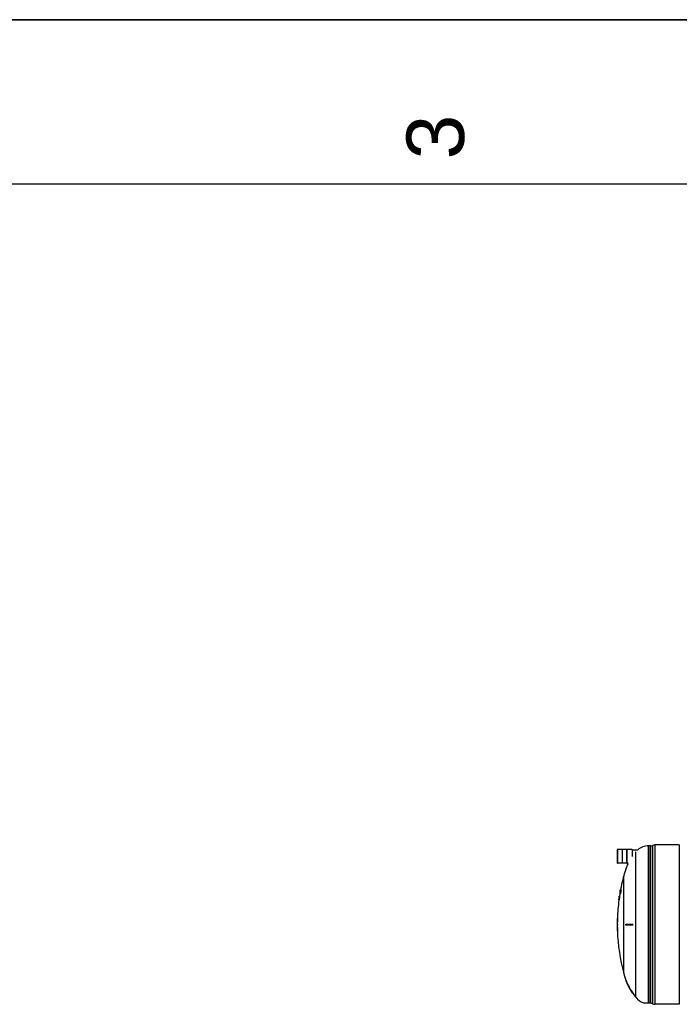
# Model space of a CAD drawing. Header units: millimetres. Extents: x 0 to 297, y 0 to 210.
# Tile 241 of 256: x 86 to 126, y 150 to 210. Entities that reach past the tile are written whole.
import ezdxf

# ---------------------------------------------------------------- set-up
doc = ezdxf.new("R2010")
doc.units = ezdxf.units.MM
doc.header["$LTSCALE"] = 16.335
doc.layers.get('0').update_dxf_attribs({"linetype": 'CONTINUOUS'})
doc.layers.add('AXES_REF', color=7, linetype='CONTINUOUS')
doc.layers.add('SURFACES', color=7, linetype='CONTINUOUS')
doc.styles.add('TEXTSTYLE_2', font='arial.ttf')

# ---------------------------------------------------------------- blocks, each defined once
blk = doc.blocks.new('MARGEA4_BL0', base_point=(148.514, 105.014))
at = {"color": 7, "linetype": 'Continuous'}
for p, q in [((297.014, 210.014), (0.014, 210.014)), ((287.014, 200.014), (10.014, 200.014))]:
    blk.add_line(p, q, dxfattribs=at)
at = {"color": 5, "linetype": 'Continuous', "style": 'TEXTSTYLE_2', "oblique": 0.00002}
blk.add_text('3', height=3.5, rotation=90, dxfattribs=at).set_placement((113.139, 201.514))

msp = doc.modelspace()

# ---------------------------------------------------------------- linework, layer by layer
at = {"color": 7, "linetype": 'Continuous'}
for p, q in [((0, 210), (297, 210)), ((122.466, 159.52), (122.466, 158.69)), ((122.773, 158.678), (122.773, 159.533)), ((122.773, 159.533), (122.783, 159.533)), ((122.783, 158.678), (122.783, 159.533)), ((123.048, 158.678), (123.048, 159.533)), ((123.048, 159.533), (123.058, 159.533)), ((123.058, 158.678), (123.058, 159.533)), ((123.366, 159.52), (123.366, 159.105)), ((123.366, 159.505), (123.708, 159.505)), ((124.496, 150.171), (124.496, 159.741)), ((124.617, 159.773), (124.617, 150.14)), ((126.239, 159.804), (124.753, 159.804)), ((126.239, 159.804), (126.239, 150.109)), ((122.773, 158.678), (122.783, 158.678)), ((122.994, 158.387), (122.992, 158.381)), ((122.994, 158.387), (122.992, 158.381)), ((123.008, 158.381), (122.992, 158.381)), ((123.048, 158.678), (123.058, 158.678)), ((122.628, 156.959), (122.625, 156.94)), ((122.625, 156.949), (122.627, 156.959)), ((122.627, 156.959), (122.627, 156.962)), ((122.63, 156.968), (122.628, 156.959)), ((122.633, 156.959), (122.628, 156.959)), ((122.633, 156.955), (122.629, 156.937)), ((122.633, 156.955), (122.629, 156.937)), ((122.632, 156.988), (122.63, 156.978)), ((122.63, 156.978), (122.63, 156.973)), ((122.637, 156.978), (122.63, 156.978)), ((122.63, 156.973), (122.63, 156.968)), ((122.636, 156.973), (122.63, 156.973)), ((122.635, 156.968), (122.63, 156.968)), ((122.635, 157.002), (122.632, 156.988)), ((122.639, 156.988), (122.632, 156.988)), ((122.637, 156.973), (122.633, 156.955)), ((122.634, 156.94), (122.638, 156.961)), ((122.643, 157.002), (122.635, 157.002)), ((122.638, 156.955), (122.635, 156.94)), ((122.639, 157.026), (122.636, 157.012)), ((122.643, 157.012), (122.636, 157.012)), ((122.64, 156.988), (122.637, 156.973)), ((122.641, 156.973), (122.637, 156.973)), ((122.638, 156.961), (122.643, 156.983)), ((122.644, 156.982), (122.638, 156.955)), ((122.641, 157.035), (122.639, 157.026)), ((122.641, 157.031), (122.639, 157.016)), ((122.644, 157.007), (122.64, 156.988)), ((122.644, 156.988), (122.64, 156.988)), ((122.645, 157.062), (122.641, 157.039)), ((122.645, 157.05), (122.641, 157.031)), ((122.641, 157.036), (122.641, 157.035)), ((122.644, 157.031), (122.641, 157.016)), ((122.645, 157.016), (122.641, 157.016)), ((122.642, 157.042), (122.644, 157.055)), ((122.643, 156.983), (122.648, 157.004)), ((122.646, 157.04), (122.644, 157.031)), ((122.648, 157.031), (122.644, 157.031)), ((122.648, 157.007), (122.644, 157.007)), ((122.648, 157), (122.644, 156.982)), ((122.646, 157.067), (122.645, 157.065)), ((122.645, 157.065), (122.645, 157.062)), ((122.647, 157.064), (122.645, 157.05)), ((122.645, 157.042), (122.648, 157.055)), ((122.648, 157.05), (122.645, 157.05)), ((122.648, 157.045), (122.646, 157.041)), ((122.646, 157.041), (122.646, 157.04)), ((122.648, 157.04), (122.646, 157.04)), ((122.649, 157.035), (122.646, 157.016)), ((122.65, 157.016), (122.646, 157.016)), ((122.648, 157.069), (122.647, 157.065)), ((122.647, 157.065), (122.647, 157.064)), ((122.65, 157.064), (122.647, 157.064)), ((122.647, 157.031), (122.648, 157.04)), ((122.648, 157.069), (122.652, 157.069)), ((122.648, 157.055), (122.65, 157.064)), ((122.648, 157.044), (122.648, 157.045)), ((122.648, 157.045), (122.648, 157.045)), ((122.648, 157.04), (122.648, 157.044)), ((122.648, 157.004), (122.652, 157.026)), ((122.653, 157.02), (122.648, 157)), ((122.652, 157.055), (122.649, 157.035)), ((122.655, 157.035), (122.649, 157.035)), ((122.65, 157.064), (122.652, 157.068)), ((122.653, 157.064), (122.652, 157.055)), ((122.659, 157.055), (122.652, 157.055)), ((122.653, 157.069), (122.653, 157.065)), ((122.662, 157.069), (122.653, 157.069)), ((122.653, 157.065), (122.653, 157.064)), ((122.662, 157.064), (122.653, 157.064)), ((122.652, 157.026), (122.657, 157.047)), ((122.655, 157.031), (122.653, 157.02)), ((122.656, 156.968), (122.657, 156.968)), ((122.657, 157.047), (122.662, 157.069)), ((122.657, 156.968), (122.661, 156.978)), ((122.662, 156.973), (122.658, 156.959)), ((122.658, 156.959), (122.658, 156.949)), ((122.673, 156.959), (122.658, 156.959)), ((122.66, 157.016), (122.663, 157.035)), ((122.66, 157.016), (122.66, 157.016)), ((122.664, 157.031), (122.661, 157.016)), ((122.669, 157.016), (122.661, 157.016)), ((122.661, 156.978), (122.663, 156.988)), ((122.665, 156.988), (122.662, 156.973)), ((122.677, 156.973), (122.662, 156.973)), ((122.663, 157.035), (122.668, 157.055)), ((122.663, 156.988), (122.667, 157.007)), ((122.664, 157.069), (122.69, 157.069)), ((122.667, 157.04), (122.664, 157.031)), ((122.672, 157.031), (122.664, 157.031)), ((122.669, 157.007), (122.665, 156.988)), ((122.681, 156.988), (122.665, 156.988)), ((122.67, 157.045), (122.667, 157.04)), ((122.671, 157.04), (122.667, 157.04)), ((122.668, 157.055), (122.671, 157.064)), ((122.669, 157.016), (122.671, 157.031)), ((122.684, 157.007), (122.669, 157.007)), ((122.671, 157.045), (122.67, 157.045)), ((122.671, 157.064), (122.674, 157.068)), ((122.671, 157.044), (122.671, 157.045)), ((122.672, 157.04), (122.671, 157.044)), ((122.671, 157.031), (122.672, 157.04)), ((122.674, 157.035), (122.671, 157.016)), ((122.686, 157.016), (122.671, 157.016)), ((122.677, 156.973), (122.673, 156.959)), ((122.673, 156.959), (122.673, 156.949)), ((122.676, 157.055), (122.674, 157.035)), ((122.689, 157.035), (122.674, 157.035)), ((122.675, 157.069), (122.676, 157.065)), ((122.676, 157.065), (122.676, 157.064)), ((122.676, 157.064), (122.676, 157.055)), ((122.692, 157.064), (122.676, 157.064)), ((122.691, 157.055), (122.676, 157.055)), ((122.681, 156.988), (122.677, 156.973)), ((122.684, 157.007), (122.681, 156.988)), ((122.689, 157.035), (122.686, 157.016)), ((122.691, 157.055), (122.689, 157.035)), ((122.69, 157.069), (122.692, 157.064)), ((122.692, 157.064), (122.691, 157.055)), ((122.554, 156.488), (122.551, 156.474)), ((122.551, 156.474), (122.551, 156.47)), ((122.553, 156.474), (122.551, 156.474)), ((122.551, 156.47), (122.551, 156.469)), ((122.575, 156.469), (122.551, 156.469)), ((122.553, 156.474), (122.555, 156.488)), ((122.554, 156.47), (122.553, 156.469)), ((122.557, 156.511), (122.554, 156.488)), ((122.557, 156.488), (122.554, 156.488)), ((122.555, 156.474), (122.554, 156.47)), ((122.557, 156.488), (122.555, 156.474)), ((122.56, 156.474), (122.555, 156.474)), ((122.558, 156.507), (122.557, 156.498)), ((122.56, 156.502), (122.557, 156.488)), ((122.557, 156.498), (122.557, 156.494)), ((122.557, 156.494), (122.557, 156.493)), ((122.56, 156.488), (122.557, 156.488)), ((122.561, 156.536), (122.558, 156.507)), ((122.559, 156.507), (122.558, 156.507)), ((122.559, 156.474), (122.56, 156.488)), ((122.562, 156.522), (122.56, 156.502)), ((122.563, 156.502), (122.56, 156.502)), ((122.56, 156.488), (122.562, 156.5)), ((122.562, 156.474), (122.56, 156.47)), ((122.56, 156.47), (122.56, 156.469)), ((122.565, 156.565), (122.561, 156.536)), ((122.564, 156.536), (122.561, 156.536)), ((122.565, 156.536), (122.562, 156.522)), ((122.564, 156.522), (122.562, 156.522)), ((122.565, 156.488), (122.562, 156.474)), ((122.577, 156.474), (122.562, 156.474)), ((122.564, 156.507), (122.563, 156.498)), ((122.563, 156.498), (122.563, 156.494)), ((122.565, 156.498), (122.563, 156.498)), ((122.563, 156.493), (122.564, 156.497)), ((122.563, 156.494), (122.563, 156.493)), ((122.567, 156.536), (122.564, 156.507)), ((122.567, 156.507), (122.564, 156.507)), ((122.564, 156.497), (122.565, 156.498)), ((122.569, 156.565), (122.565, 156.565)), ((122.568, 156.56), (122.565, 156.536)), ((122.565, 156.498), (122.567, 156.507)), ((122.567, 156.502), (122.565, 156.488)), ((122.58, 156.488), (122.565, 156.488)), ((122.571, 156.565), (122.567, 156.536)), ((122.571, 156.536), (122.567, 156.536)), ((122.57, 156.522), (122.567, 156.502)), ((122.582, 156.502), (122.567, 156.502)), ((122.574, 156.627), (122.57, 156.598)), ((122.573, 156.598), (122.57, 156.598)), ((122.573, 156.536), (122.57, 156.522)), ((122.585, 156.522), (122.57, 156.522)), ((122.576, 156.565), (122.571, 156.565)), ((122.576, 156.56), (122.573, 156.536)), ((122.588, 156.536), (122.573, 156.536)), ((122.579, 156.656), (122.574, 156.627)), ((122.578, 156.627), (122.574, 156.603)), ((122.577, 156.627), (122.574, 156.627)), ((122.58, 156.627), (122.575, 156.598)), ((122.58, 156.598), (122.575, 156.598)), ((122.577, 156.474), (122.575, 156.469)), ((122.591, 156.56), (122.576, 156.56)), ((122.58, 156.675), (122.577, 156.656)), ((122.577, 156.656), (122.577, 156.652)), ((122.58, 156.488), (122.577, 156.474)), ((122.58, 156.641), (122.578, 156.627)), ((122.581, 156.665), (122.579, 156.656)), ((122.581, 156.656), (122.579, 156.656)), ((122.582, 156.689), (122.58, 156.675)), ((122.582, 156.66), (122.58, 156.641)), ((122.585, 156.656), (122.58, 156.627)), ((122.581, 156.641), (122.58, 156.641)), ((122.584, 156.627), (122.58, 156.627)), ((122.582, 156.502), (122.58, 156.488)), ((122.581, 156.672), (122.582, 156.675)), ((122.582, 156.67), (122.581, 156.666)), ((122.581, 156.666), (122.581, 156.665)), ((122.583, 156.694), (122.582, 156.69)), ((122.582, 156.69), (122.582, 156.689)), ((122.584, 156.689), (122.582, 156.689)), ((122.582, 156.675), (122.584, 156.687)), ((122.584, 156.675), (122.582, 156.66)), ((122.584, 156.66), (122.582, 156.66)), ((122.585, 156.627), (122.582, 156.603)), ((122.597, 156.603), (122.582, 156.603)), ((122.585, 156.522), (122.582, 156.502)), ((122.59, 156.694), (122.583, 156.694)), ((122.585, 156.689), (122.584, 156.675)), ((122.589, 156.675), (122.584, 156.675)), ((122.586, 156.694), (122.585, 156.69)), ((122.585, 156.693), (122.586, 156.694)), ((122.585, 156.69), (122.585, 156.689)), ((122.59, 156.689), (122.585, 156.689)), ((122.587, 156.665), (122.585, 156.656)), ((122.588, 156.656), (122.585, 156.656)), ((122.587, 156.641), (122.585, 156.627)), ((122.601, 156.627), (122.585, 156.627)), ((122.588, 156.536), (122.585, 156.522)), ((122.586, 156.668), (122.587, 156.675)), ((122.587, 156.675), (122.59, 156.689)), ((122.588, 156.67), (122.587, 156.666)), ((122.587, 156.666), (122.587, 156.665)), ((122.589, 156.665), (122.587, 156.665)), ((122.59, 156.66), (122.587, 156.641)), ((122.603, 156.641), (122.587, 156.641)), ((122.588, 156.669), (122.588, 156.67)), ((122.589, 156.665), (122.588, 156.669)), ((122.588, 156.656), (122.589, 156.665)), ((122.591, 156.56), (122.588, 156.536)), ((122.591, 156.675), (122.59, 156.66)), ((122.605, 156.66), (122.59, 156.66)), ((122.592, 156.689), (122.591, 156.675)), ((122.606, 156.675), (122.591, 156.675)), ((122.592, 156.694), (122.592, 156.689)), ((122.607, 156.694), (122.592, 156.694)), ((122.608, 156.689), (122.592, 156.689)), ((122.601, 156.627), (122.597, 156.603)), ((122.603, 156.641), (122.601, 156.627)), ((122.605, 156.66), (122.603, 156.641)), ((122.606, 156.675), (122.605, 156.66)), ((122.608, 156.689), (122.606, 156.675)), ((122.612, 156.874), (122.607, 156.849)), ((122.607, 156.849), (122.607, 156.845)), ((122.607, 156.694), (122.608, 156.689)), ((122.608, 156.849), (122.61, 156.863)), ((122.609, 156.846), (122.608, 156.844)), ((122.623, 156.844), (122.608, 156.844)), ((122.611, 156.858), (122.609, 156.849)), ((122.609, 156.849), (122.609, 156.846)), ((122.611, 156.849), (122.609, 156.849)), ((122.61, 156.863), (122.613, 156.879)), ((122.615, 156.877), (122.611, 156.858)), ((122.613, 156.877), (122.612, 156.873)), ((122.615, 156.892), (122.613, 156.877)), ((122.618, 156.906), (122.615, 156.892)), ((122.618, 156.897), (122.615, 156.877)), ((122.619, 156.886), (122.615, 156.868)), ((122.615, 156.868), (122.627, 156.868)), ((122.62, 156.921), (122.618, 156.906)), ((122.62, 156.897), (122.618, 156.897)), ((122.622, 156.902), (122.619, 156.885)), ((122.625, 156.94), (122.622, 156.921)), ((122.625, 156.921), (122.622, 156.921)), ((122.626, 156.919), (122.622, 156.902)), ((122.633, 156.844), (122.624, 156.844)), ((122.625, 156.945), (122.625, 156.949)), ((122.629, 156.94), (122.625, 156.94)), ((122.629, 156.937), (122.626, 156.919)), ((122.634, 156.911), (122.629, 156.911)), ((122.633, 156.858), (122.634, 156.868)), ((122.633, 156.849), (122.633, 156.858)), ((122.634, 156.844), (122.633, 156.849)), ((122.634, 156.868), (122.636, 156.882)), ((122.635, 156.94), (122.639, 156.94)), ((122.636, 156.911), (122.636, 156.911)), ((122.636, 156.882), (122.638, 156.897)), ((122.638, 156.849), (122.636, 156.844)), ((122.651, 156.844), (122.636, 156.844)), ((122.638, 156.887), (122.637, 156.877)), ((122.637, 156.877), (122.637, 156.873)), ((122.644, 156.877), (122.637, 156.877)), ((122.637, 156.873), (122.638, 156.869)), ((122.644, 156.873), (122.637, 156.873)), ((122.652, 156.911), (122.638, 156.911)), ((122.64, 156.897), (122.638, 156.887)), ((122.646, 156.887), (122.638, 156.887)), ((122.638, 156.869), (122.638, 156.868)), ((122.638, 156.868), (122.64, 156.868)), ((122.641, 156.858), (122.638, 156.849)), ((122.654, 156.849), (122.638, 156.849)), ((122.648, 156.897), (122.64, 156.897)), ((122.64, 156.868), (122.642, 156.873)), ((122.644, 156.868), (122.641, 156.858)), ((122.657, 156.858), (122.641, 156.858)), ((122.642, 156.873), (122.644, 156.877)), ((122.643, 156.94), (122.655, 156.94)), ((122.644, 156.877), (122.646, 156.887)), ((122.647, 156.882), (122.644, 156.868)), ((122.659, 156.868), (122.644, 156.868)), ((122.646, 156.887), (122.648, 156.897)), ((122.65, 156.897), (122.647, 156.882)), ((122.662, 156.882), (122.647, 156.882)), ((122.665, 156.897), (122.65, 156.897)), ((122.654, 156.849), (122.651, 156.844)), ((122.654, 156.949), (122.652, 156.949)), ((122.652, 156.916), (122.654, 156.935)), ((122.656, 156.935), (122.653, 156.916)), ((122.669, 156.916), (122.653, 156.916)), ((122.654, 156.948), (122.654, 156.949)), ((122.655, 156.945), (122.654, 156.948)), ((122.654, 156.935), (122.655, 156.945)), ((122.657, 156.858), (122.654, 156.849)), ((122.658, 156.949), (122.656, 156.935)), ((122.672, 156.935), (122.656, 156.935)), ((122.659, 156.868), (122.657, 156.858)), ((122.673, 156.949), (122.658, 156.949)), ((122.662, 156.882), (122.659, 156.868)), ((122.665, 156.897), (122.662, 156.882)), ((122.672, 156.935), (122.669, 156.916)), ((122.673, 156.949), (122.672, 156.935)), ((122.472, 155.331), (122.457, 155.331)), ((122.451, 154.981), (122.472, 154.981)), ((122.472, 154.931), (122.451, 154.931)), ((122.472, 154.581), (122.457, 154.581)), ((122.992, 154.981), (123.407, 154.981)), ((122.992, 154.931), (122.992, 154.954)), ((123.407, 154.931), (122.992, 154.931)), ((123.388, 154.981), (123.388, 154.959)), ((123.388, 154.959), (123.388, 154.931)), ((123.406, 154.956), (123.407, 154.981)), ((123.407, 154.931), (123.406, 154.956)), ((122.992, 151.531), (122.994, 151.526)), ((122.992, 151.531), (122.994, 151.526)), ((123.008, 151.531), (122.992, 151.531)), ((123.384, 150.788), (123.388, 150.781)), ((123.384, 150.787), (123.388, 150.781)), ((123.407, 150.781), (123.388, 150.781)), ((123.407, 150.781), (123.401, 150.79)), ((123.407, 150.781), (123.401, 150.79)), ((124.059, 150.206), (124.496, 150.206)), ((126.239, 150.109), (124.753, 150.109))]:
    msp.add_line(p, q, dxfattribs=at)
at = {"color": 9, "linetype": 'Continuous'}
for p, q in [((122.468, 159.523), (122.468, 158.688)), ((123.363, 159.523), (123.363, 159.105)), ((124.371, 150.206), (124.371, 159.756)), ((124.471, 150.206), (124.471, 159.756)), ((124.753, 159.804), (124.753, 150.109))]:
    msp.add_line(p, q, dxfattribs=at)
at = {"color": 7, "linetype": 'Continuous'}
msp.add_lwpolyline([(122.992, 154.954), (122.992, 154.976), (122.992, 154.981)], dxfattribs=at)
for centre, radius, start, end in [((122.468, 159.52), 0.0025, 90, 180), ((123.363, 159.52), 0.0025, 0, 90), ((124.471, 159.731), 0.025, 358.60367, 90), ((124.496, 159.991), 0.25, 270, 299.05289), ((124.753, 159.491), 0.313, 90, 115.75468), ((122.468, 158.69), 0.0025, 180, 270), ((126.719, 156.89), 4.015, 156.41966, 158.10551), ((126.721, 156.889), 4.017, 155.91256, 156.41979), ((126.72, 156.889), 4.016, 154.2322, 155.91263), ((126.718, 156.89), 4.013, 154.05228, 154.23204), ((133.966, 154.956), 11.514, 169.99877, 170.17861), ((133.966, 154.956), 11.514, 169.71895, 169.76737), ((133.966, 154.956), 11.499, 169.60814, 170.06858), ((133.966, 154.956), 11.498, 169.41267, 170.06725), ((133.966, 154.956), 11.506, 169.68715, 169.73561), ((133.966, 154.956), 11.488, 169.91315, 170.01014), ((133.966, 154.956), 11.483, 169.66625, 169.71481), ((133.966, 154.956), 11.481, 169.66464, 169.7132), ((133.966, 154.956), 11.466, 169.65093, 169.69956), ((133.966, 154.956), 11.513, 171.80192, 171.97037), ((133.966, 154.956), 11.51, 171.77543, 171.99207), ((133.966, 154.956), 11.508, 171.7981, 171.96663), ((133.966, 154.956), 11.502, 171.76971, 171.98651), ((133.966, 154.956), 11.487, 171.75888, 171.97596), ((133.966, 154.956), 11.511, 170.44197, 170.56276), ((133.966, 154.956), 11.506, 170.43741, 170.55826), ((133.966, 154.956), 11.512, 170.17682, 170.2977), ((133.966, 154.956), 11.499, 170.21384, 170.55254), ((133.966, 154.956), 11.498, 170.21254, 170.55129), ((133.966, 154.956), 11.504, 170.07325, 170.21845), ((133.966, 154.956), 11.495, 170.06492, 170.21024), ((133.966, 154.956), 11.483, 170.17543, 170.27239), ((133.966, 154.956), 11.481, 170.17389, 170.27086), ((133.966, 154.956), 11.466, 170.16087, 170.25797), ((133.966, 154.956), 11.515, 178.13376, 179.87561), ((133.966, 154.956), 11.5, 178.13132, 179.87544), ((133.966, 154.956), 11.515, 180.12439, 181.86624), ((133.966, 154.956), 11.509, 179.87554, 180.12446), ((133.966, 154.956), 11.5, 180.12456, 181.86868), ((133.966, 154.956), 11.494, 179.87538, 180.12462), ((126.719, 153.023), 4.015, 201.90054, 203.58033), ((126.729, 153.029), 4.011, 201.9147, 213.92742), ((126.721, 153.024), 4.017, 203.58021, 204.08746), ((126.72, 153.024), 4.016, 204.08739, 205.76774), ((126.718, 153.023), 4.013, 205.76789, 205.94766), ((126.719, 153.023), 4.015, 205.94775, 207.61937), ((126.719, 153.023), 4.015, 207.61937, 208.13535), ((126.719, 153.023), 4.015, 208.13535, 209.80495), ((126.718, 153.023), 4.013, 209.80504, 209.99763), ((126.72, 153.024), 4.016, 209.99778, 211.66231), ((126.721, 153.024), 4.017, 211.66224, 212.18035), ((126.719, 153.023), 4.015, 212.18023, 213.83892), ((124.496, 149.921), 0.25, 60.94711, 90), ((124.753, 150.421), 0.313, 244.24532, 270)]:
    msp.add_arc(centre, radius, start, end, dxfattribs=at)
at = {"layer": 'AXES_REF', "color": 7, "linetype": 'Continuous'}
for p, q in [((122.773, 159.523), (122.468, 159.523)), ((123.048, 159.523), (122.783, 159.523)), ((123.363, 159.523), (123.058, 159.523)), ((124.471, 159.756), (124.371, 159.756)), ((122.773, 158.688), (122.468, 158.688)), ((123.048, 158.688), (122.783, 158.688)), ((123.13, 158.688), (123.058, 158.688))]:
    msp.add_line(p, q, dxfattribs=at)
at = {"layer": 'AXES_REF', "color": 9, "linetype": 'Continuous'}
for p, q in [((123.588, 150.534), (123.588, 159.379)), ((122.854, 151.992), (122.854, 157.921))]:
    msp.add_line(p, q, dxfattribs=at)
at = {"layer": 'AXES_REF', "color": 7, "linetype": 'Continuous'}
for centre, radius, start, end in [((124.371, 158.756), 1, 90, 131.48779), ((126.719, 156.89), 4, 158.10282, 165.06256), ((133.966, 154.956), 11.5, 165.06256, 169.41487), ((133.966, 154.956), 11.5, 172.44239, 178.13133), ((133.966, 154.956), 11.5, 170.55325, 171.31001), ((133.966, 154.956), 11.5, 181.86867, 194.93744), ((126.719, 153.023), 4, 194.93744, 201.89718), ((126.719, 153.023), 4, 214.08638, 218.48108), ((124.371, 151.156), 1, 218.48108, 251.80513)]:
    msp.add_arc(centre, radius, start, end, dxfattribs=at)
at = {"layer": 'SURFACES', "color": 7, "linetype": 'Continuous'}
for start, end in [(170.51691, 170.52947), (179.87561, 180.12488)]:
    msp.add_arc((133.966, 154.956), 11.515, start, end, dxfattribs=at)

# ---------------------------------------------------------------- block references
at = {"color": 2, "linetype": 'Continuous'}
msp.add_blockref('MARGEA4_BL0', (148.514, 105.014), dxfattribs=at)

doc.saveas('drawing.dxf')
